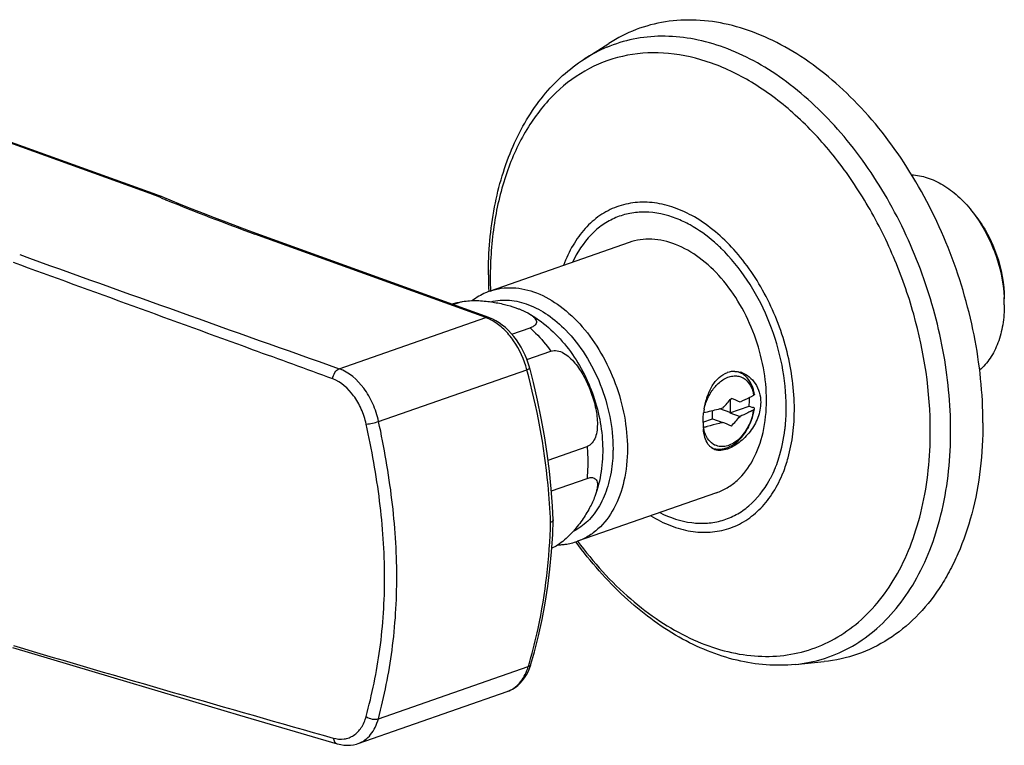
# Model space of a CAD drawing. Header units: millimetres. Extents: x 31 to 523, y 24 to 384.
# Tile 5 of 6: x 427 to 523, y 134 to 205. Entities that reach past the tile are written whole.
import ezdxf

# ---------------------------------------------------------------- set-up
doc = ezdxf.new("R2010")
doc.units = ezdxf.units.MM
doc.header["$LTSCALE"] = 32.67
doc.layers.get('0').update_dxf_attribs({"linetype": 'CONTINUOUS'})

msp = doc.modelspace()

# ---------------------------------------------------------------- linework, layer by layer
at = {"color": 7, "linetype": 'CONTINUOUS'}
for p, q in [((482.242, 201.38), (484.654, 202.924)), ((440.345, 188.047), (440.279, 188.071)), ((440.762, 187.884), (440.762, 187.884)), ((486.655, 183.393), (473.008, 178.636)), ((472.865, 178.58), (472.863, 178.627)), ((469.355, 177.308), (469.862, 177.484)), ((475.146, 174.397), (476.934, 175.02)), ((476.617, 171.918), (478.979, 172.742)), ((476.885, 171.091), (476.868, 171.155)), ((496.521, 166.693), (498.414, 167.353)), ((496.556, 167.953), (496.556, 166.731)), ((498.414, 167.353), (498.804, 167.217)), ((494.788, 166.877), (494.788, 166.115)), ((496.556, 166.731), (495.563, 167.077)), ((496.556, 166.731), (496.521, 166.693)), ((496.521, 166.693), (497.531, 166.341)), ((493.893, 165.777), (494.823, 166.101)), ((494.788, 166.115), (494.823, 166.101)), ((494.823, 166.101), (495.833, 165.749)), ((478.69, 162.059), (482.514, 163.392)), ((479.02, 159.044), (482.514, 160.262)), ((495.213, 158.842), (481.566, 154.085)), ((479.146, 154.766), (479.2, 156.18)), ((481.451, 153.996), (481.42, 154.038)), ((426.116, 143.676), (437.64, 140.238)), ((502.937, 142.008), (505.786, 142.298)), ((477.012, 142.033), (477.012, 142.033)), ((437.64, 140.238), (448.412, 137.046)), ((460.053, 134.254), (474.666, 139.348)), ((448.412, 137.046), (457.981, 134.235))]:
    msp.add_line(p, q, dxfattribs=at)
at = {"color": 9, "linetype": 'CONTINUOUS'}
for p, q in [((439.981, 188.065), (410.228, 198.755)), ((440.716, 187.773), (440.424, 187.894)), ((472.576, 176.03), (449.924, 184.218)), ((458.189, 171.015), (472.576, 176.03)), ((462.061, 165.837), (476.621, 170.912)), ((501.772, 160.842), (501.785, 160.874)), ((462.036, 136.686), (476.754, 141.816))]:
    msp.add_line(p, q, dxfattribs=at)
at = {"color": 7, "linetype": 'CONTINUOUS'}
for points in [[(440.279, 188.071), (410.46, 198.784), (410.357, 198.822), (410.253, 198.863), (410.149, 198.904)], [(440.666, 187.923), (440.557, 187.966), (440.451, 188.008), (440.345, 188.047)], [(472.876, 176.035), (449.335, 184.547), (448.203, 184.964), (447.08, 185.385), (445.967, 185.809), (444.864, 186.236), (443.77, 186.665), (442.686, 187.098), (441.611, 187.534), (440.666, 187.923)], [(476.868, 171.155), (476.746, 171.558), (476.603, 171.957), (476.439, 172.353), (476.255, 172.741), (476.052, 173.118), (475.831, 173.484), (475.593, 173.835), (475.34, 174.168), (475.073, 174.483), (474.793, 174.777), (474.502, 175.048), (474.202, 175.294), (473.894, 175.515), (473.579, 175.709), (473.26, 175.875), (472.937, 176.012), (472.876, 176.035)], [(479.2, 156.187), (479.133, 157.54), (479.005, 159.249), (478.83, 160.969), (478.608, 162.698), (478.339, 164.434), (478.023, 166.176), (477.661, 167.919), (477.253, 169.663), (476.886, 171.091)], [(477.012, 142.033), (477.365, 143.263), (477.762, 144.821), (478.112, 146.412), (478.415, 148.032), (478.67, 149.68), (478.877, 151.353), (479.036, 153.049), (479.146, 154.766)], [(474.664, 139.347), (474.913, 139.446), (475.196, 139.589), (475.466, 139.76), (475.72, 139.957), (475.959, 140.18), (476.179, 140.427), (476.381, 140.696), (476.564, 140.985), (476.727, 141.294), (476.869, 141.621)], [(476.869, 141.621), (476.99, 141.963), (477.012, 142.033)], [(457.982, 134.234), (458.018, 134.224), (458.341, 134.147), (458.661, 134.1), (458.977, 134.081), (459.288, 134.092), (459.589, 134.132), (459.881, 134.2), (460.059, 134.256)]]:
    msp.add_lwpolyline(points, dxfattribs=at)
at = {"color": 9, "linetype": 'CONTINUOUS'}
for centre, radius, start, end in [((489.916, 189.418), 14.212, 112.63794, 122.68005), ((489.837, 189.599), 14.014, 111.27137, 112.62458), ((436.86, 179.377), 9.232, 69.92998, 70.23921), ((436.792, 179.19), 9.431, 69.62281, 69.92992), ((436.528, 178.492), 10.177, 67.49215, 69.59858), ((440.597, 187.325), 0.594, 100.10592, 106.90786), ((440.591, 187.471), 0.447, 67.50824, 74.3518), ((519.279, 378.254), 206.047, 247.58639, 247.72843), ((526.937, 397.44), 226.703, 247.7752, 250.14087), ((487.338, 175.653), 10.838, 64.7472, 68.68343), ((486.961, 174.865), 11.712, 61.07855, 64.72236), ((483.732, 170.538), 17.132, 44.74875, 45.27225), ((2357.592, 5540.692), 5695.714, 250.184954, 250.519905), ((483.586, 170.393), 17.337, 44.14459, 44.7485), ((510.681, 179.928), 37.663, 179.55532, 180.00025), ((511.448, 179.93), 38.429, 180.00321, 181.92772), ((471.003, 171.873), 5.726, 105.30364, 107.4789), ((471.013, 171.837), 5.763, 101.5127, 105.30076), ((471.233, 172.317), 3.948, 68.77671, 70.11454), ((483.633, 167.214), 18.437, 354.51323, 0.06669), ((493.786, 167.785), 5.151, 347.72481, 351.27969), ((497.338, 165.861), 3.457, 189.69383, 194.33134), ((484.746, 167.114), 17.319, 353.18891, 354.32899), ((484.496, 167.139), 17.57, 354.32662, 354.48792), ((495.758, 164.981), 1.606, 237.87311, 245.59639), ((489.655, 165.922), 12.251, 337.29189, 338.47214), ((491.14, 165.215), 10.606, 330.85725, 331.22512), ((1113.878, 2466.882), 2422.667, 253.510029, 254.283022), ((432.512, 155.164), 46.212, 343.21083, 343.83636), ((501.498, 156.218), 14.283, 275.78491, 287.15028), ((501.577, 155.911), 13.966, 287.21063, 288.09793), ((473.781, 141.886), 2.688, 289.22218, 293.86982)]:
    msp.add_arc(centre, radius, start, end, dxfattribs=at)
at = {"color": 7, "linetype": 'CONTINUOUS'}
for centre, radius, start, end in [((511.946, 180.223), 39.115, 180.00032, 180.43506), ((512.822, 180.233), 39.991, 180.44017, 182.30133), ((509.802, 177.277), 13.67, 2.46952, 2.97092), ((510.199, 177.292), 13.273, 0.01076, 2.47961), ((471.926, 169.227), 8.528, 104.91737, 108.02645), ((496.982, 168.641), 2.111, 88.54135, 109.23501), ((496.697, 168.786), 2.02, 64.83664, 70.77456), ((496.948, 168.466), 2.29, 70.77576, 74.77402), ((493.615, 168.073), 4.85, 359.99766, 1.2598), ((494.571, 175.69), 8.459, 299.66192, 300.60242), ((495.075, 167.895), 3.921, 9.02801, 12.75012), ((483.557, 178.994), 17.054, 316.03655, 320.30546), ((442.264, 36.27), 142.62, 67.20032, 67.57076), ((502.151, 165.696), 8.248, 172.70593, 173.06088), ((502.137, 165.698), 8.234, 170.29398, 172.7073), ((484.591, 177.138), 16.854, 315.83279, 320.15808), ((494.403, 174.573), 8.793, 297.91124, 300.5889), ((493.563, 167.866), 5.442, 348.46652, 351.75321), ((500.721, 165.742), 6.817, 179.97901, 182.66323), ((500.01, 165.708), 6.105, 182.6547, 185.52081), ((488.465, 191.888), 27.164, 281.60669, 281.75538), ((488.602, 191.237), 26.499, 281.753, 282.46714), ((445.084, 42.82), 132.992, 67.1722, 67.56765), ((495.434, 165.169), 2.048, 250.85673, 264.3653), ((495.442, 165.249), 2.129, 264.36014, 271.05293), ((479.451, 160.344), 6.613, 271.97119, 274.34809)]:
    msp.add_arc(centre, radius, start, end, dxfattribs=at)
for points, knots in [([(521.375, 165.707), (521.375, 168.595), (520.75, 174.475), (518.212, 182.968), (514.23, 190.794), (509.087, 197.385), (503.973, 201.575), (499.645, 203.795), (496.453, 204.845), (493.287, 205.298), (490.208, 205.14), (487.283, 204.368), (485.493, 203.462), (484.654, 202.924)], [0, 0, 0, 0, 0.140697, 0.285961, 0.429691, 0.566058, 0.690675, 0.748076, 0.80225, 0.853654, 0.903048, 0.951446, 1, 1, 1, 1]), ([(472.831, 180.223), (472.831, 182.456), (473.199, 186.779), (474.973, 192.795), (477.493, 197.082), (480.055, 199.797), (481.492, 200.9), (482.242, 201.38)], [0, 0, 0, 0, 0.278192, 0.53666, 0.775485, 0.889144, 1, 1, 1, 1]), ([(514.376, 190.027), (514.893, 190.007), (515.968, 189.801), (517.511, 189.075), (518.983, 187.961), (519.851, 187.022), (520.262, 186.505)], [0, 0, 0, 0, 0.219881, 0.458933, 0.719461, 1, 1, 1, 1]), ([(520.262, 186.505), (521.211, 185.309), (522.709, 182.571), (523.374, 179.524), (523.454, 177.985)], [0, 0, 0, 0, 0.497784, 1, 1, 1, 1]), ([(520.617, 186.057), (521.528, 184.909), (522.93, 182.27), (523.472, 179.332), (523.472, 177.867)], [0, 0, 0, 0, 0.500001, 1, 1, 1, 1]), ([(500.127, 167.913), (500.127, 168.985), (499.911, 171.167), (499.029, 174.342), (497.634, 177.315), (495.814, 179.898), (493.674, 181.931), (491.34, 183.285), (489.288, 183.764), (487.736, 183.692), (487.005, 183.515), (486.656, 183.393)], [0, 0, 0, 0, 0.138181, 0.280907, 0.423039, 0.55949, 0.686124, 0.800663, 0.903721, 0.952348, 1, 1, 1, 1]), ([(473.008, 178.636), (472.852, 178.582), (472.236, 178.339), (471.659, 177.999), (471.262, 177.7)], [0, 0, 0, 0, 0.249196, 1, 1, 1, 1]), ([(469.862, 177.484), (469.895, 177.496), (470.037, 177.542), (470.182, 177.576), (470.294, 177.598)], [0, 0, 0, 0, 0.232954, 1, 1, 1, 1]), ([(470.294, 177.598), (470.521, 177.642), (470.995, 177.695), (471.944, 177.708), (473.092, 177.6), (474.363, 177.349), (475.153, 177.119), (475.519, 176.991)], [0, 0, 0, 0, 0.130856, 0.268577, 0.536156, 0.780622, 1, 1, 1, 1]), ([(475.519, 176.991), (475.628, 176.953), (476.031, 176.806), (476.426, 176.631), (476.7, 176.479)], [0, 0, 0, 0, 0.268795, 1, 1, 1, 1]), ([(523.472, 177.294), (523.472, 176.635), (523.376, 175.359), (522.916, 173.572), (522.159, 172.044), (521.444, 171.214), (521.052, 170.877)], [0, 0, 0, 0, 0.280531, 0.541059, 0.780114, 1, 1, 1, 1]), ([(476.7, 176.479), (477.424, 176.077), (478.802, 175.096), (480.564, 173.238), (482.012, 171.058), (483.11, 168.645), (483.823, 166.087), (484.217, 162.666), (483.86, 160.059), (483.28, 158.486)], [0, 0, 0, 0, 0.120511, 0.244178, 0.37094, 0.49969, 0.628613, 0.755835, 1, 1, 1, 1]), ([(476.7, 176.479), (476.796, 176.426), (476.975, 176.318), (477.212, 176.143), (477.399, 175.959), (477.525, 175.766), (477.568, 175.55), (477.475, 175.33), (477.249, 175.147), (477.051, 175.06), (476.934, 175.02)], [0, 0, 0, 0, 0.151722, 0.288797, 0.409427, 0.513319, 0.60528, 0.701856, 0.828115, 1, 1, 1, 1]), ([(478.979, 172.742), (479.171, 172.809), (479.62, 172.826), (480.248, 172.562), (480.825, 172.125), (481.344, 171.57), (481.805, 170.941), (482.349, 170.033), (482.899, 168.82), (483.289, 167.55), (483.479, 166.516), (483.546, 165.75), (483.518, 165.004), (483.368, 164.312), (483.06, 163.719), (482.704, 163.458), (482.514, 163.392)], [0, 0, 0, 0, 0.051722, 0.108543, 0.170112, 0.234676, 0.30094, 0.368114, 0.503409, 0.638224, 0.704776, 0.770132, 0.833488, 0.893594, 0.948967, 1, 1, 1, 1]), ([(494.021, 167.086), (494.089, 167.488), (494.281, 168.264), (494.749, 169.318), (495.403, 170.164), (495.987, 170.53), (496.287, 170.635)], [0, 0, 0, 0, 0.278983, 0.5432, 0.782991, 1, 1, 1, 1]), ([(498.09, 170.253), (498.05, 170.29), (497.886, 170.431), (497.702, 170.546), (497.556, 170.615)], [0, 0, 0, 0, 0.252539, 1, 1, 1, 1]), ([(497.702, 170.628), (497.967, 170.536), (498.48, 170.244), (499.082, 169.569), (499.475, 168.698), (499.561, 168.048), (499.561, 167.716)], [0, 0, 0, 0, 0.229523, 0.471804, 0.728402, 1, 1, 1, 1]), ([(498.9, 168.76), (498.834, 169.049), (498.642, 169.597), (498.293, 170.066), (498.09, 170.253)], [0, 0, 0, 0, 0.517319, 1, 1, 1, 1]), ([(498.757, 168.34), (498.664, 168.287), (498.265, 168.069), (497.852, 167.879), (497.531, 167.747)], [0, 0, 0, 0, 0.23611, 1, 1, 1, 1]), ([(498.948, 168.51), (498.949, 168.501), (498.946, 168.457), (498.907, 168.427), (498.877, 168.41)], [0, 0, 0, 0, 0.205549, 1, 1, 1, 1]), ([(495.213, 158.842), (495.582, 158.97), (496.304, 159.309), (497.629, 160.297), (498.977, 162.104), (499.93, 164.837), (500.127, 166.856), (500.127, 167.913)], [0, 0, 0, 0, 0.107006, 0.216453, 0.449716, 0.71076, 1, 1, 1, 1]), ([(499.561, 167.716), (499.561, 167.209), (499.351, 166.174), (498.576, 164.825), (497.532, 163.773), (496.702, 163.281), (496.287, 163.136)], [0, 0, 0, 0, 0.256393, 0.521289, 0.7772, 1, 1, 1, 1]), ([(498.414, 167.353), (498.423, 167.413), (498.452, 167.652), (498.465, 167.894), (498.465, 168.073)], [0, 0, 0, 0, 0.25376, 1, 1, 1, 1]), ([(498.948, 167.086), (498.95, 167.095), (498.943, 167.148), (498.89, 167.179), (498.853, 167.197)], [0, 0, 0, 0, 0.193811, 1, 1, 1, 1]), ([(493.904, 165.744), (493.904, 165.821), (493.909, 166.138), (493.934, 166.455), (493.963, 166.692)], [0, 0, 0, 0, 0.243938, 1, 1, 1, 1]), ([(495.833, 167.155), (495.684, 167.111), (495.066, 166.938), (494.441, 166.791), (493.964, 166.692)], [0, 0, 0, 0, 0.240821, 1, 1, 1, 1]), ([(496.514, 163.376), (497.122, 163.667), (497.916, 164.437), (498.594, 165.688), (498.819, 166.409), (498.895, 166.778)], [0, 0, 0, 0, 0.473761, 0.734999, 1, 1, 1, 1]), ([(498.519, 166.803), (498.442, 166.762), (498.119, 166.596), (497.787, 166.447), (497.531, 166.341)], [0, 0, 0, 0, 0.239269, 1, 1, 1, 1]), ([(498.877, 167.004), (498.887, 167.01), (498.917, 167.029), (498.944, 167.061), (498.948, 167.086)], [0, 0, 0, 0, 0.308781, 1, 1, 1, 1]), ([(495.833, 165.749), (495.712, 165.713), (495.212, 165.572), (494.707, 165.448), (494.322, 165.363)], [0, 0, 0, 0, 0.242314, 1, 1, 1, 1]), ([(521.375, 165.707), (521.375, 162.707), (520.891, 158.29), (519.262, 153.507), (518.093, 151.104), (516.805, 148.954), (514.911, 146.602), (512.186, 144.388), (509.11, 142.893), (506.9, 142.411), (505.786, 142.298)], [0, 0, 0, 0, 0.292088, 0.426216, 0.490129, 0.551988, 0.669983, 0.782109, 0.891041, 1, 1, 1, 1]), ([(494.383, 163.63), (494.252, 163.829), (494.048, 164.32), (493.961, 164.837), (493.933, 165.12)], [0, 0, 0, 0, 0.455466, 1, 1, 1, 1]), ([(494.658, 163.312), (494.632, 163.334), (494.53, 163.43), (494.442, 163.541), (494.383, 163.63)], [0, 0, 0, 0, 0.24212, 1, 1, 1, 1]), ([(495.994, 163.189), (496.038, 163.2), (496.216, 163.249), (496.388, 163.317), (496.514, 163.376)], [0, 0, 0, 0, 0.246339, 1, 1, 1, 1]), ([(496.287, 163.136), (496.077, 163.063), (495.67, 162.966), (495.248, 163.011), (495.068, 163.074)], [0, 0, 0, 0, 0.539483, 1, 1, 1, 1]), ([(495.481, 163.121), (495.523, 163.121), (495.696, 163.13), (495.867, 163.158), (495.994, 163.189)], [0, 0, 0, 0, 0.247383, 1, 1, 1, 1]), ([(482.514, 160.262), (482.643, 160.307), (482.876, 160.366), (483.209, 160.325), (483.427, 160.138), (483.523, 159.875), (483.54, 159.572), (483.5, 159.233), (483.411, 158.865), (483.328, 158.614), (483.28, 158.485)], [0, 0, 0, 0, 0.15391, 0.267735, 0.362495, 0.461259, 0.574198, 0.702593, 0.845107, 1, 1, 1, 1]), ([(483.28, 158.485), (483.138, 158.099), (482.759, 157.3), (482.017, 156.106), (481.056, 154.896), (480.266, 154.152), (479.815, 153.833)], [0, 0, 0, 0, 0.210851, 0.450482, 0.717038, 1, 1, 1, 1]), ([(479.2, 156.18), (479.199, 156.133), (479.143, 156.06), (479.042, 155.999), (478.974, 155.969), (478.936, 155.956)], [0, 0, 0, 0, 0.388079, 0.663997, 1, 1, 1, 1]), ([(479.815, 153.833), (479.751, 153.788), (479.511, 153.625), (479.255, 153.484), (479.058, 153.407)], [0, 0, 0, 0, 0.268204, 1, 1, 1, 1]), ([(479.952, 153.75), (480.09, 153.76), (480.637, 153.819), (481.177, 153.949), (481.566, 154.085)], [0, 0, 0, 0, 0.251465, 1, 1, 1, 1]), ([(502.937, 142.008), (502.001, 141.913), (500.081, 141.892), (496.167, 142.511), (491.268, 144.541), (485.916, 148.571), (482.861, 152.066), (481.451, 153.996)], [0, 0, 0, 0, 0.110011, 0.223025, 0.461402, 0.720608, 1, 1, 1, 1])]:
    msp.add_open_spline(points, degree=3, knots=knots, dxfattribs=at)
at = {"color": 9, "linetype": 'CONTINUOUS'}
for points, knots in [([(518.204, 164.933), (518.204, 167.588), (517.664, 172.994), (515.456, 180.851), (511.969, 188.191), (507.426, 194.538), (502.873, 198.772), (498.965, 201.24), (496.043, 202.57), (493.107, 203.399), (490.207, 203.709), (487.393, 203.49), (485.604, 202.99), (484.752, 202.659)], [0, 0, 0, 0, 0.138511, 0.281583, 0.423921, 0.560337, 0.686646, 0.745337, 0.800909, 0.853579, 0.903813, 0.952317, 1, 1, 1, 1]), ([(516.211, 164.872), (516.211, 168.741), (515.326, 174.628), (512.722, 182.019), (510.07, 187.267), (506.839, 191.958), (503.145, 195.923), (499.119, 199.014), (494.899, 201.109), (490.63, 202.114), (486.473, 201.957), (482.621, 200.614), (479.266, 198.154), (476.547, 194.713), (474.544, 190.449), (473.311, 185.526), (473.033, 182.028), (473.019, 180.221)], [0, 0, 0, 0, 0.144808, 0.21927, 0.292897, 0.364177, 0.431822, 0.494926, 0.553147, 0.606887, 0.657415, 0.706765, 0.757292, 0.811031, 0.869251, 0.932351, 1, 1, 1, 1]), ([(439.981, 188.065), (440.007, 188.074), (440.103, 188.101), (440.21, 188.096), (440.279, 188.071)], [0, 0, 0, 0, 0.266515, 1, 1, 1, 1]), ([(440.492, 187.91), (440.511, 187.914), (440.584, 187.923), (440.659, 187.916), (440.712, 187.901)], [0, 0, 0, 0, 0.258758, 1, 1, 1, 1]), ([(493.051, 185.895), (492.427, 186.254), (491.161, 186.851), (489.181, 187.346), (487.24, 187.386), (485.399, 186.961), (483.721, 186.085), (482.26, 184.788), (481.056, 183.118), (480.463, 181.835), (480.212, 181.153)], [0, 0, 0, 0, 0.1356, 0.262251, 0.382014, 0.498125, 0.614533, 0.735127, 0.862991, 1, 1, 1, 1]), ([(491.278, 185.75), (490.304, 186.13), (488.758, 186.474), (486.73, 186.302), (485.317, 185.876), (484.016, 185.156), (482.434, 183.801), (481.55, 182.437), (481.095, 181.457)], [0, 0, 0, 0, 0.255407, 0.375721, 0.494028, 0.613216, 0.73604, 1, 1, 1, 1]), ([(502.866, 167.041), (502.866, 168.931), (502.349, 172.769), (500.643, 177.277), (498.688, 180.55), (496.507, 183.339), (494.501, 185.06), (493.051, 185.895)], [0, 0, 0, 0, 0.256504, 0.519804, 0.648662, 0.772759, 1, 1, 1, 1]), ([(495.788, 182.709), (495.542, 182.953), (494.571, 183.858), (493.484, 184.643), (492.625, 185.117)], [0, 0, 0, 0, 0.261043, 1, 1, 1, 1]), ([(449.924, 184.218), (449.949, 184.227), (450.046, 184.254), (450.154, 184.249), (450.223, 184.223)], [0, 0, 0, 0, 0.266433, 1, 1, 1, 1]), ([(502.07, 167.236), (502.07, 168.622), (501.772, 171.445), (500.563, 175.526), (498.667, 179.294), (496.965, 181.502), (496.027, 182.468)], [0, 0, 0, 0, 0.248344, 0.50476, 0.758695, 1, 1, 1, 1]), ([(457.557, 170.019), (454.936, 170.972), (444.492, 174.776), (434.049, 178.58), (426.224, 181.423)], [0, 0, 0, 0, 0.250902, 1, 1, 1, 1]), ([(473.008, 178.636), (473.357, 178.757), (474.088, 178.935), (475.641, 179.007), (477.692, 178.529), (480.027, 177.174), (482.166, 175.141), (483.987, 172.558), (485.382, 169.585), (486.264, 166.41), (486.479, 164.228), (486.479, 163.156)], [0, 0, 0, 0, 0.047652, 0.096279, 0.199336, 0.313875, 0.440509, 0.57696, 0.719092, 0.861819, 1, 1, 1, 1]), ([(473.09, 177.582), (473.675, 177.728), (474.948, 177.819), (476.873, 177.347), (478.761, 176.32), (479.893, 175.345), (480.434, 174.791)], [0, 0, 0, 0, 0.220743, 0.457155, 0.71639, 1, 1, 1, 1]), ([(472.576, 176.03), (472.602, 176.039), (472.699, 176.066), (472.806, 176.06), (472.876, 176.035)], [0, 0, 0, 0, 0.266429, 1, 1, 1, 1]), ([(473.266, 175.707), (473.216, 175.735), (473.021, 175.844), (472.817, 175.937), (472.663, 175.998)], [0, 0, 0, 0, 0.256171, 1, 1, 1, 1]), ([(476.621, 170.912), (476.355, 171.922), (475.7, 173.362), (474.414, 174.893), (473.657, 175.481), (473.266, 175.707)], [0, 0, 0, 0, 0.524515, 0.772975, 1, 1, 1, 1]), ([(476.934, 175.02), (477.118, 174.854), (477.857, 174.149), (478.521, 173.365), (478.979, 172.742)], [0, 0, 0, 0, 0.242701, 1, 1, 1, 1]), ([(480.434, 174.791), (481.153, 174.054), (482.457, 172.37), (483.91, 169.493), (484.837, 166.374), (485.065, 164.216), (485.065, 163.156)], [0, 0, 0, 0, 0.241165, 0.495094, 0.751578, 1, 1, 1, 1]), ([(476.62, 170.912), (476.691, 170.942), (476.781, 170.985), (476.869, 171.046), (476.889, 171.08), (476.885, 171.091)], [0, 0, 0, 0, 0.693608, 0.892262, 1, 1, 1, 1]), ([(457.556, 170.019), (457.571, 170.236), (457.701, 170.637), (458.011, 170.951), (458.189, 171.015)], [0, 0, 0, 0, 0.535082, 1, 1, 1, 1]), ([(462.061, 165.837), (461.932, 166.431), (461.551, 167.583), (460.448, 169.511), (459.155, 170.672), (458.189, 171.015)], [0, 0, 0, 0, 0.273359, 0.53936, 1, 1, 1, 1]), ([(478.936, 155.956), (478.889, 157.185), (478.542, 162.225), (477.608, 167.221), (476.621, 170.912)], [0, 0, 0, 0, 0.243531, 1, 1, 1, 1]), ([(495.507, 169.667), (495.786, 169.905), (496.254, 170.194), (496.933, 170.33), (497.409, 170.296), (497.848, 170.127), (498.371, 169.724), (498.627, 169.267), (498.741, 168.942)], [0, 0, 0, 0, 0.274305, 0.396747, 0.512408, 0.625983, 0.742709, 1, 1, 1, 1]), ([(460.848, 165.581), (460.737, 166.087), (460.411, 167.069), (459.474, 168.717), (458.38, 169.719), (457.557, 170.019)], [0, 0, 0, 0, 0.273068, 0.538776, 1, 1, 1, 1]), ([(494.561, 168.5), (494.626, 168.614), (494.891, 169.041), (495.224, 169.427), (495.507, 169.667)], [0, 0, 0, 0, 0.26115, 1, 1, 1, 1]), ([(494.058, 167.282), (494.087, 167.389), (494.217, 167.809), (494.398, 168.214), (494.561, 168.5)], [0, 0, 0, 0, 0.251482, 1, 1, 1, 1]), ([(498.741, 168.942), (498.756, 168.9), (498.813, 168.725), (498.854, 168.546), (498.877, 168.41)], [0, 0, 0, 0, 0.24381, 1, 1, 1, 1]), ([(498.819, 166.69), (498.706, 166.166), (498.333, 165.182), (497.543, 164.166), (496.777, 163.629), (496.198, 163.401), (495.621, 163.351), (495.258, 163.445), (495.095, 163.519)], [0, 0, 0, 0, 0.292684, 0.566107, 0.688525, 0.799884, 0.90218, 1, 1, 1, 1]), ([(501.785, 160.874), (501.966, 161.333), (502.625, 163.324), (502.866, 165.441), (502.866, 167.041)], [0, 0, 0, 0, 0.235726, 1, 1, 1, 1]), ([(460.831, 136.902), (461.418, 139.071), (462.361, 143.613), (462.81, 150.723), (462.281, 158.128), (461.392, 163.086), (460.848, 165.581)], [0, 0, 0, 0, 0.232813, 0.479024, 0.735507, 1, 1, 1, 1]), ([(460.848, 165.581), (461.051, 165.601), (461.459, 165.676), (461.862, 165.773), (462.061, 165.837)], [0, 0, 0, 0, 0.494589, 1, 1, 1, 1]), ([(462.036, 136.686), (462.62, 138.897), (463.553, 143.521), (464.005, 150.745), (463.489, 158.266), (462.606, 163.303), (462.061, 165.837)], [0, 0, 0, 0, 0.233182, 0.479423, 0.735716, 1, 1, 1, 1]), ([(481.593, 154.102), (483.121, 152.038), (485.67, 149.213), (489.565, 146.234), (492.522, 144.546), (495.526, 143.389), (498.524, 142.79), (501.457, 142.765), (504.263, 143.322), (506.882, 144.451), (509.254, 146.125), (511.332, 148.305), (513.08, 150.942), (514.469, 153.983), (515.843, 158.61), (516.211, 162.341), (516.211, 164.872)], [0, 0, 0, 0, 0.145705, 0.213582, 0.277737, 0.338253, 0.39553, 0.450309, 0.503635, 0.556752, 0.610935, 0.667308, 0.726717, 0.789674, 0.856355, 1, 1, 1, 1]), ([(494.904, 163.621), (494.681, 163.761), (494.276, 164.182), (494.063, 164.716), (493.988, 165.006)], [0, 0, 0, 0, 0.468368, 1, 1, 1, 1]), ([(501.052, 161.426), (501.162, 161.705), (501.578, 162.883), (501.83, 164.117), (501.943, 165.06)], [0, 0, 0, 0, 0.240028, 1, 1, 1, 1]), ([(505.915, 142.636), (506.835, 142.937), (508.636, 143.742), (511.07, 145.501), (513.202, 147.776), (514.995, 150.517), (516.418, 153.671), (517.826, 158.46), (518.204, 162.317), (518.204, 164.933)], [0, 0, 0, 0, 0.106939, 0.216149, 0.32983, 0.449625, 0.576522, 0.71085, 1, 1, 1, 1]), ([(482.514, 163.392), (482.539, 163.126), (482.614, 162.084), (482.592, 161.035), (482.514, 160.262)], [0, 0, 0, 0, 0.256256, 1, 1, 1, 1]), ([(486.479, 163.156), (486.479, 162.099), (486.283, 160.08), (485.33, 157.347), (483.982, 155.54), (482.657, 154.552), (481.935, 154.213), (481.566, 154.085)], [0, 0, 0, 0, 0.289239, 0.550283, 0.783547, 0.892994, 1, 1, 1, 1]), ([(485.065, 163.156), (485.065, 163.034), (485.059, 162.553), (485.029, 162.071), (484.993, 161.714)], [0, 0, 0, 0, 0.253377, 1, 1, 1, 1]), ([(484.993, 161.714), (484.915, 160.961), (484.644, 159.527), (483.839, 157.588), (482.678, 156.035), (481.668, 155.301), (481.139, 155.039)], [0, 0, 0, 0, 0.282965, 0.542209, 0.77908, 1, 1, 1, 1]), ([(488.773, 156.591), (489.393, 156.213), (490.654, 155.577), (492.634, 155.017), (494.583, 154.909), (496.441, 155.263), (498.145, 156.073), (499.641, 157.307), (500.885, 158.922), (501.506, 160.175), (501.772, 160.842)], [0, 0, 0, 0, 0.137026, 0.264917, 0.385538, 0.501967, 0.618083, 0.737832, 0.864448, 1, 1, 1, 1]), ([(500.436, 160.109), (500.484, 160.196), (500.672, 160.55), (500.84, 160.914), (500.957, 161.192)], [0, 0, 0, 0, 0.246188, 1, 1, 1, 1]), ([(489.658, 156.899), (490.638, 156.408), (492.202, 155.886), (494.314, 155.823), (495.799, 156.089), (497.185, 156.663), (498.892, 157.842), (499.883, 159.117), (500.403, 160.05)], [0, 0, 0, 0, 0.263354, 0.385836, 0.504757, 0.622974, 0.743449, 1, 1, 1, 1]), ([(476.897, 142.3), (477.206, 143.367), (478.331, 147.84), (478.843, 152.458), (478.936, 155.956)], [0, 0, 0, 0, 0.241, 1, 1, 1, 1]), ([(474.869, 139.428), (475.087, 139.524), (475.509, 139.783), (476.243, 140.535), (476.596, 141.286), (476.754, 141.816)], [0, 0, 0, 0, 0.229019, 0.469369, 1, 1, 1, 1]), ([(476.754, 141.816), (476.815, 141.835), (476.923, 141.884), (476.997, 141.983), (477.012, 142.033)], [0, 0, 0, 0, 0.550072, 1, 1, 1, 1]), ([(457.612, 134.795), (457.954, 134.699), (458.493, 134.644), (459.167, 134.811), (459.785, 135.126), (460.434, 135.812), (460.727, 136.518), (460.831, 136.902)], [0, 0, 0, 0, 0.246313, 0.362772, 0.479137, 0.723781, 1, 1, 1, 1]), ([(460.059, 134.256), (460.292, 134.338), (460.746, 134.578), (461.316, 135.129), (461.761, 135.846), (461.959, 136.394), (462.036, 136.686)], [0, 0, 0, 0, 0.227968, 0.466051, 0.722151, 1, 1, 1, 1]), ([(460.831, 136.902), (461.007, 136.775), (461.324, 136.654), (461.744, 136.621), (461.947, 136.653), (462.036, 136.686)], [0, 0, 0, 0, 0.517246, 0.775214, 1, 1, 1, 1]), ([(457.612, 134.795), (457.625, 134.667), (457.677, 134.48), (457.835, 134.3), (457.932, 134.249), (457.981, 134.235)], [0, 0, 0, 0, 0.545956, 0.781148, 1, 1, 1, 1])]:
    msp.add_open_spline(points, degree=3, knots=knots, dxfattribs=at)
at = {"color": 7, "linetype": 'CONTINUOUS'}
for points in [[(497.036, 170.752), (497.209, 170.747), (497.382, 170.721), (497.549, 170.675)], [(498.853, 167.197), (498.837, 167.204), (498.821, 167.211), (498.804, 167.217)], [(495.068, 163.074), (494.919, 163.126), (494.778, 163.209), (494.658, 163.312)]]:
    msp.add_open_spline(points, degree=3, dxfattribs=at)

doc.saveas('drawing.dxf')
